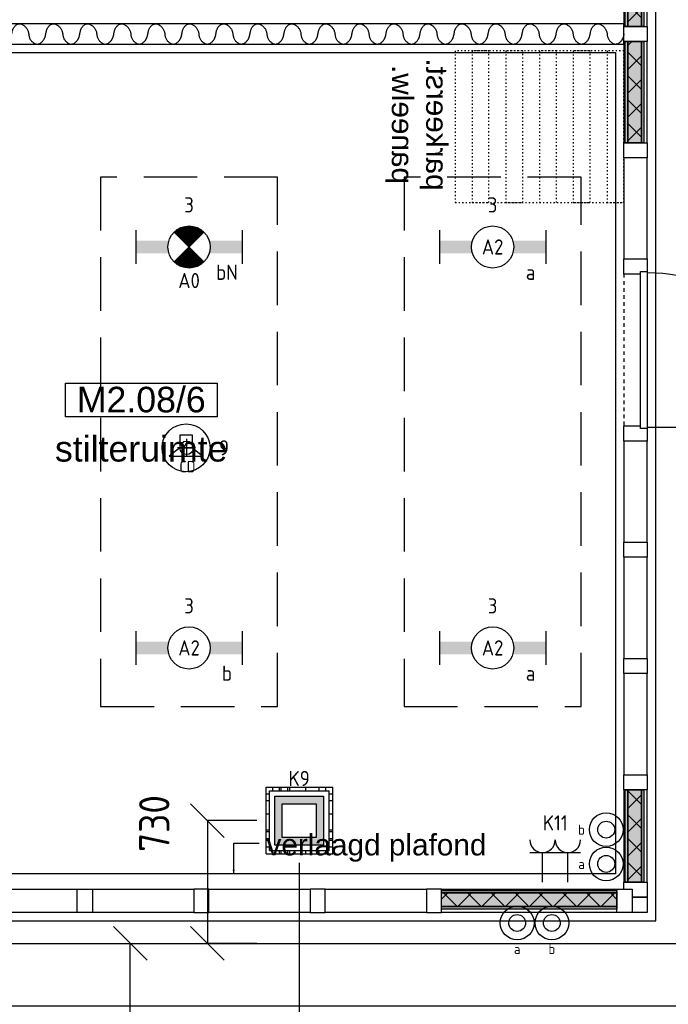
# Model space of a CAD drawing. Header units: millimetres. Extents: x -38032 to 104346, y -31182 to 78566.
# Tile 205 of 213: x 86304 to 90149, y 35539 to 41381. Entities that reach past the tile are written whole.
import ezdxf
from ezdxf.enums import TextEntityAlignment as Align

# ---------------------------------------------------------------- set-up
doc = ezdxf.new("R2010")
doc.units = ezdxf.units.MM
doc.header["$LTSCALE"] = 100
doc.set_wipeout_variables(frame=1)
doc.header["$PDMODE"] = 1
for name, pattern in [('HIDDEN2', [4.7625, 3.175, -1.5875]), ('STYLE_01', [0.41664, 0.20828, -0.20836]), ('STYLE_05', [0.20828, 0.069425, -0.138855]), ('STYLE_11', [5, 3.888855, -0.416718, 0.277786, -0.416641])]:
    doc.linetypes.add(name, pattern=pattern)
for name, color, linetype in [('AB$1A---_ATTRIB035', 8, 'Continuous'), ('AL$1A---_ALGEMEEN', 8, 'Continuous'), ('AL------_MAATV', 200, 'Continuous'), ('AL------_MAATVOERING', 2, 'Continuous'), ('AL------_SPARING', 2, 'Continuous'), ('AM$1A---_ARCERING', 8, 'Continuous'), ('AT$1A---_TEKST100', 8, 'Continuous'), ('BOUWKUNDIG', 8, 'Continuous'), ('EB6421--_ATTRIB', 2, 'Continuous'), ('EL6222--', 3, 'Continuous'), ('EL6311--', 3, 'Continuous'), ('el6311--nv', 7, 'Continuous'), ('EL6421--', 3, 'Continuous'), ('LICHT_TEXT018', 1, 'Continuous'), ('Vloerdoos', 3, 'Continuous'), ('Vloerdoos (OUD)', 3, 'Continuous')]:
    doc.layers.add(name, color=color, linetype=linetype)
doc.layers.add('stramien', color=1, linetype='Continuous', lineweight=9)
doc.layers.get('Vloerdoos').off()
doc.styles.add('Arial', font='ARIAL.TTF')
doc.styles.add('BURO-018', font='iso.shx', dxfattribs={"height": 90})
doc.styles.get("Standard").update_dxf_attribs({"font": 'iso.shx'})
doc.dimstyles.new('STABICAD', dxfattribs={"dimscale": 100, "dimtxt": 1.8, "dimasz": 2, "dimexe": 0, "dimexo": 2.5, "dimgap": 1.5, "dimtad": 0, "dimdec": 0, "dimrnd": 10, "dimzin": 0, "dimdsep": 46, "dimtxsty": 'Standard', "dimblk1": 'OBLIQUE', "dimblk2": 'OBLIQUE', "dimsah": 1, "dimcen": -3, "dimadec": 0, "dimazin": 0, "dimtfac": 1, "dimtdec": 0, "dimtofl": 0, "dimtmove": 2, "dimatfit": 3, "dimfxl": 0, "dimtvp": 1.055556, "dimtolj": 1, "dimtzin": 0, "dimarcsym": 0})
pattern_1 = [(135, (0, 0), (70.7107, 70.7107), []), (45, (299.34, -299.34), (70.7107, -70.7107), [])]

# ---------------------------------------------------------------- blocks, each defined once
blk = doc.blocks.new('111410')
at = {"color": 0, "linetype": 'Continuous'}
for radius in [2, 1]:
    blk.add_circle((0, 3), radius, dxfattribs=at)
at = {"color": 0, "linetype": 'Continuous', "style": 'BURO-018'}
for tag, p in [('E_SLET1', (0, 7)), ('E_GROEP', (0, 0)), ('E_GKAST', (0, 0))]:
    blk.add_attdef(tag, text='', height=1.8, dxfattribs=at).set_placement(p, align=Align.MIDDLE)
at = {"color": 0, "linetype": 'Continuous', "style": 'BURO-018', "flags": 1}
for tag in ['E_MATCODE', 'E_SGROEP']:
    blk.add_attdef(tag, text='', height=1.8, dxfattribs=at).set_placement((0, 0), align=Align.MIDDLE)
blk = doc.blocks.new('VLOERDOOS')
at = {"layer": 'Vloerdoos (OUD)'}
for p, q in [((0, 395), (395, 395)), ((0, 395), (0, 0)), ((0, 355), (20, 355)), ((20, 375), (20, 20)), ((20, 375), (375, 375)), ((40, 375), (40, 395)), ((80, 375), (80, 395)), ((90, 375), (90, 395)), ((130, 375), (130, 395)), ((140, 375), (140, 395)), ((235, 375), (235, 395)), ((315, 375), (315, 395)), ((355, 375), (355, 395)), ((375, 375), (375, 20)), ((375, 355), (395, 355)), ((395, 395), (395, 0)), ((0, 315), (20, 315)), ((0, 305), (20, 305)), ((375, 315), (395, 315)), ((375, 305), (395, 305)), ((0, 265), (20, 265)), ((0, 255), (20, 255)), ((375, 265), (395, 265)), ((375, 255), (395, 255)), ((0, 160), (20, 160)), ((375, 160), (395, 160)), ((0, 80), (20, 80)), ((375, 80), (395, 80)), ((0, 40), (20, 40)), ((0, 0), (395, 0)), ((20, 20), (375, 20)), ((40, 0), (40, 20)), ((80, 0), (80, 20)), ((90, 0), (90, 20)), ((130, 0), (130, 20)), ((140, 0), (140, 20)), ((235, 0), (235, 20)), ((315, 0), (315, 20)), ((355, 0), (355, 20)), ((375, 40), (395, 40))]:
    blk.add_line(p, q, dxfattribs=at)
blk = doc.blocks.new('_Oblique')
at = {"color": 0, "linetype": 'ByBlock', "lineweight": -2}
blk.add_line((-0.5, -0.5), (0.5, 0.5), dxfattribs=at)
blk = doc.blocks.new('*D198')
at = {"layer": 'AL------_MAATVOERING', "color": 0, "lineweight": -2}
for p, q in [((84610, 35900), (93085.5, 35900)), ((93085.5, 35529.1), (93085.5, 35900)), ((84610, 35529.1), (93085.5, 35529.1))]:
    blk.add_line(p, q, dxfattribs=at)
at = {"layer": 'Defpoints', "color": 0}
for p in [(84360, 35900), (93085.5, 35900), (84360, 35529.1)]:
    blk.add_point(p, dxfattribs=at)
at = {"layer": 'AL------_MAATVOERING', "color": 0, "lineweight": -2, "xscale": 200, "yscale": 200, "zscale": 200}
for p, rotation in [((93085.5, 35900), 90), ((93085.5, 35529.1), 270)]:
    blk.add_blockref('_Oblique', p, dxfattribs=dict(at, rotation=rotation))
at = {"layer": 'AL------_MAATVOERING', "color": 0, "insert": (93386.1, 35632), "char_height": 180, "attachment_point": 5, "rotation": 90}
blk.add_mtext('\\A1;370', dxfattribs=at)
blk = doc.blocks.new('*D199')
at = {"layer": 'AL------_MAATVOERING', "color": 0, "lineweight": -2}
for p, q in [((87960, 36379.1), (87960, 35026)), ((91857.6, 36379.1), (91857.6, 35026)), ((87960, 35026), (91857.6, 35026))]:
    blk.add_line(p, q, dxfattribs=at)
at = {"layer": 'Defpoints', "color": 0}
for p in [(87960, 36629.1), (91857.6, 36629.1), (91857.6, 35026)]:
    blk.add_point(p, dxfattribs=at)
at = {"layer": 'AL------_MAATVOERING', "color": 0, "lineweight": -2, "xscale": 200, "yscale": 200, "zscale": 200, "rotation": 180}
blk.add_blockref('_Oblique', (87960, 35026), dxfattribs=at)
at = {"layer": 'AL------_MAATVOERING', "color": 0, "lineweight": -2, "xscale": 200, "yscale": 200, "zscale": 200}
blk.add_blockref('_Oblique', (91857.6, 35026), dxfattribs=at)
at = {"layer": 'AL------_MAATVOERING', "color": 0, "insert": (89908.8, 35216), "char_height": 180, "attachment_point": 5}
blk.add_mtext('\\A1;3900', dxfattribs=at)
blk = doc.blocks.new('*D201')
at = {"layer": 'AL------_MAATVOERING', "color": 0, "lineweight": -2}
for p, q in [((87710, 36629.1), (87416.7, 36629.1)), ((87416.7, 36629.1), (87416.7, 35900)), ((87710, 35900), (87416.7, 35900))]:
    blk.add_line(p, q, dxfattribs=at)
at = {"layer": 'Defpoints', "color": 0}
for p in [(87960, 36629.1), (87416.7, 35900), (87960, 35900)]:
    blk.add_point(p, dxfattribs=at)
at = {"layer": 'AL------_MAATVOERING', "color": 0, "lineweight": -2, "xscale": 200, "yscale": 200, "zscale": 200}
for p, rotation in [((87416.7, 36629.1), 90), ((87416.7, 35900), 270)]:
    blk.add_blockref('_Oblique', p, dxfattribs=dict(at, rotation=rotation))
at = {"layer": 'AL------_MAATVOERING', "color": 0, "insert": (87101.7, 36611.7), "char_height": 180, "attachment_point": 5, "rotation": 90}
blk.add_mtext('\\A1;730', dxfattribs=at)
blk = doc.blocks.new('*D204')
at = {"layer": 'AL------_MAATVOERING', "color": 0, "lineweight": -2}
for p, q in [((86130, 35900), (86958.8, 35900)), ((86958.8, 32299.1), (86958.8, 35900)), ((86130, 32299.1), (86958.8, 32299.1))]:
    blk.add_line(p, q, dxfattribs=at)
at = {"layer": 'Defpoints', "color": 0}
for p in [(85880, 35900), (86958.8, 35900), (85880, 32299.1)]:
    blk.add_point(p, dxfattribs=at)
at = {"layer": 'AL------_MAATVOERING', "color": 0, "lineweight": -2, "xscale": 200, "yscale": 200, "zscale": 200}
for p, rotation in [((86958.8, 35900), 90), ((86958.8, 32299.1), 270)]:
    blk.add_blockref('_Oblique', p, dxfattribs=dict(at, rotation=rotation))
at = {"layer": 'AL------_MAATVOERING', "color": 0, "insert": (86713.6, 34400.5), "char_height": 180, "attachment_point": 5, "rotation": 90}
blk.add_mtext('\\A1;3600', dxfattribs=at)
blk = doc.blocks.new('1115B6630')
at = {"color": 0}
for p, q in [((-6.3, 2), (-6.3, -2)), ((6.3, 2), (6.3, -2))]:
    blk.add_line(p, q, dxfattribs=at)
at = {"color": 0, "linetype": 'Continuous'}
blk.add_circle((0, 0), 2.5, dxfattribs=at)
at = {"color": 0}
for points in [[(-2.5, 0.75), (-6.3, 0.75), (-2.5, -0.75), (-6.3, -0.75)], [(2.5, 0.75), (6.3, 0.75), (2.5, -0.75), (6.3, -0.75)]]:
    blk.add_solid(points, dxfattribs=at)
at = {"color": 0, "linetype": 'Continuous', "style": 'BURO-018'}
for tag, p in [('E_GKAST', (0, 8)), ('E_GROEP', (0, 5)), ('E_SGROEP', (4.5, 5)), ('E_ARMCODE', (0, 0)), ('E_SLET', (4.5, -3))]:
    blk.add_attdef(tag, text='', height=1.8, dxfattribs=at).set_placement(p, align=Align.MIDDLE)
blk = doc.blocks.new('E00126')
at = {"color": 0, "linetype": 'Continuous'}
for p, q in [((-3, 4.5), (3, 4.5)), ((-1.5, 1), (-1.5, 4.5)), ((1.5, 1), (1.5, 4.5))]:
    blk.add_line(p, q, dxfattribs=at)
for centre in [(-1.5, 6), (1.5, 6)]:
    blk.add_arc(centre, 1.5, 180, 0, dxfattribs=at)
at = {"color": 0, "linetype": 'Continuous', "style": 'BURO-018'}
for tag, p in [('E_GKAST', (0, 11.5)), ('E_GROEP', (0, 8.5)), ('E_SGROEP', (4.5, 8.5))]:
    blk.add_attdef(tag, text='', height=1.8, dxfattribs=at).set_placement(p, align=Align.MIDDLE)
at = {"color": 0, "linetype": 'Continuous', "style": 'BURO-018', "flags": 1}
for tag, p in [('E_VERMCODE', (13, 8.5)), ('E_MATCODE', (0, 0))]:
    blk.add_attdef(tag, text='', height=1.8, dxfattribs=at).set_placement(p, align=Align.MIDDLE)
blk = doc.blocks.new('E00414')
at = {"color": 0, "linetype": 'Continuous'}
for p, q in [((-2.9, -2.9), (-2.9, 2.9)), ((-2.9, 2.9), (2.9, 2.9)), ((2.9, 2.9), (2.9, -2.9)), ((-2, 2), (2, 2)), ((-2, -2), (-2, 2)), ((2, 2), (2, -2)), ((2, -2), (-2, -2)), ((2.9, -2.9), (-2.9, -2.9))]:
    blk.add_line(p, q, dxfattribs=at)
at = {"color": 0}
for points in [[(-2.9, 2.9), (2.9, 2.9), (-2, 2), (2, 2)], [(-2, -2), (-2.9, -2.9), (-2, 2), (-2.9, 2.9)], [(2, 2), (2.9, 2.9), (2, -2), (2.9, -2.9)], [(2, -2), (2.9, -2.9), (-2, -2), (-2.9, -2.9)]]:
    blk.add_solid(points, dxfattribs=at)
at = {"color": 0, "linetype": 'Continuous', "style": 'BURO-018'}
for tag, p in [('E_GKAST', (0, 8)), ('E_GROEP', (0, 5)), ('E_SGROEP', (4.5, 5))]:
    blk.add_attdef(tag, text='', height=1.8, dxfattribs=at).set_placement(p, align=Align.MIDDLE)
at = {"color": 0, "linetype": 'Continuous', "style": 'BURO-018', "flags": 1}
for tag, p in [('E_VERMCODE', (13, 5)), ('E_MATCODE', (0, 0))]:
    blk.add_attdef(tag, text='', height=1.8, dxfattribs=at).set_placement(p, align=Align.MIDDLE)
blk = doc.blocks.new('E00497')
at = {"color": 0}
for p, q in [((0, 0.75), (1, 2)), ((1, -2), (1, 2)), ((0, 0.75), (-1.5, 0.75)), ((0, -0.75), (0, 0.75)), ((-1.5, -0.75), (0, -0.75)), ((0, -0.75), (1, -2))]:
    blk.add_line(p, q, dxfattribs=at)
blk.add_line((-1.5, 0.75), (-1.5, -0.75))
blk.add_circle((0, 0), 2.84, dxfattribs=at)
at = {"color": 0, "linetype": 'Continuous', "style": 'BURO-018'}
blk.add_attdef('E_TEXT1', text='', height=1.8, dxfattribs=at).set_placement((0, 4.5), align=Align.MIDDLE)
at = {"color": 0, "linetype": 'Continuous', "style": 'BURO-018', "flags": 1}
blk.add_attdef('E_MATCODE', text='', height=1.8, dxfattribs=at).set_placement((0, 0), align=Align.MIDDLE)
blk = doc.blocks.new('E00018')
at = {"color": 0, "linetype": 'Continuous'}
for p, q in [((-1.77, -1.77), (1.77, 1.77)), ((1.77, -1.77), (-1.77, 1.77))]:
    blk.add_line(p, q, dxfattribs=at)
at = {"color": 0, "linetype": 'Continuous', "const_width": 2.5}
for points in [[(-0.88, 0.88, -0.198912), (0, 1.25, -0.198912), (0.88, 0.88, -1)], [(-0.88, -0.88, 0.198912), (0, -1.25, 0.198912), (0.88, -0.88, 1)]]:
    blk.add_lwpolyline(points, format="xyb", dxfattribs=at)
blk = doc.blocks.new('1115B6630-NO1')
at = {"color": 0}
for p, q in [((-6.3, 2), (-6.3, -2)), ((6.3, 2), (6.3, -2))]:
    blk.add_line(p, q, dxfattribs=at)
at = {"color": 0, "linetype": 'Continuous'}
blk.add_circle((0, 0), 2.5, dxfattribs=at)
at = {"color": 0}
for points in [[(-2.5, 0.75), (-6.3, 0.75), (-2.5, -0.75), (-6.3, -0.75)], [(2.5, 0.75), (6.3, 0.75), (2.5, -0.75), (6.3, -0.75)]]:
    blk.add_solid(points, dxfattribs=at)
at = {"color": 0, "zscale": 50}
blk.add_blockref('E00018', (0, 0), dxfattribs=at)
at = {"color": 0, "linetype": 'Continuous', "style": 'BURO-018'}
for tag, p in [('E_GKAST', (0, 8)), ('E_GROEP', (0, 5)), ('E_SGROEP', (4.5, 5)), ('E_ARMCODE', (0, 0)), ('E_SLET', (4.5, -3))]:
    blk.add_attdef(tag, text='', height=1.8, dxfattribs=at).set_placement(p, align=Align.MIDDLE)
blk = doc.blocks.new('Centraaldoos')
at = {"color": 1, "linetype": 'Continuous'}
for p, q in [((-2, 0), (2, 0)), ((0, -2), (0, 2))]:
    blk.add_line(p, q, dxfattribs=at)
at = {"color": 0, "linetype": 'Continuous'}
blk.add_circle((0, 0), 1.5, dxfattribs=at)
at = {"color": 0, "linetype": 'Continuous', "style": 'BURO-018'}
blk.add_attdef('AL_POSNR', text='', height=1.8, dxfattribs=at).set_placement((0, 3), align=Align.CENTER)
at = {"color": 0, "linetype": 'Continuous', "style": 'BURO-018', "flags": 1}
blk.add_attdef('AL_OMS', (0, 0), '', height=1.8, dxfattribs=at)
at = {"layer": 'AL------_MAATV', "style": 'BURO-018'}
blk.add_text('CD', height=2.531, rotation=180, dxfattribs=at).set_placement((1.61, 5.48))
blk = doc.blocks.new('tekst 12 pts')
at = {"layer": 'AL$1A---_ALGEMEEN', "color": 0, "style": 'Arial'}
blk.add_attdef('naam_ruimte', text='', height=151.5, dxfattribs=at).set_placement((0, -41.1), align=Align.TOP_CENTER)
at = {"layer": 'AL$1A---_ALGEMEEN', "color": 0, "flags": 1}
for tag, p in [('oppervlakte', (-264.6, -1003)), ('stramiennummer', (-264.6, -1275.7))]:
    blk.add_attdef(tag, p, '', height=151.5, dxfattribs=at)
blk = doc.blocks.new('ruimtenummer')
at = {"layer": 'AL$1A---_ALGEMEEN', "color": 0, "flags": 1}
for tag, p in [('peil', (-450, -397.1)), ('onderdeel', (-450, -669.8))]:
    blk.add_attdef(tag, p, '', height=151.5, dxfattribs=at)
at = {"color": 0}
blk.add_wipeout([(-450, 100), (450, 100), (450, -100), (-450, -100)], dxfattribs=at).dxf.layer = 'AL$1A---_ALGEMEEN'
at = {"layer": 'AL$1A---_ALGEMEEN', "color": 0}
blk.add_lwpolyline([(-450, 100), (450, 100), (450, -100), (-450, -100)], close=True, dxfattribs=at)
at = {"layer": 'AL$1A---_ALGEMEEN', "color": 0, "style": 'Arial'}
blk.add_attdef('ruimtenummer', text='', height=151.5, dxfattribs=at).set_placement((0, 78), align=Align.TOP_CENTER)
blk = doc.blocks.new('Group-88')
at = {"layer": 'AM$1A---_ARCERING', "linetype": 'Continuous', "lineweight": 0}
for points in [[(-132, 596), (-117, 596), (-117, 49), (-132, 49)], [(-117, 596), (-36, 596), (-36, 49), (-117, 49)], [(-36, 596), (-21, 596), (-21, 49), (-36, 49)]]:
    blk.add_hatch(color=256, dxfattribs=at).paths.add_polyline_path(points)
at = {"layer": 'AM$1A---_ARCERING', "linetype": 'Continuous', "lineweight": 5}
h = blk.add_hatch(dxfattribs=at)
h.set_pattern_fill('ISOLATIE', color=256, style=0, pattern_type=2)
h.set_pattern_definition(pattern_1)
h.paths.add_polyline_path([(-117, 596), (-36, 596), (-36, 49), (-117, 49)])
at = {"layer": 'AL$1A---_ALGEMEEN', "color": 0}
for points in [[(-132, 596), (-117, 596), (-117, 49), (-132, 49)], [(-117, 596), (-36, 596), (-36, 49), (-117, 49)], [(-36, 596), (-21, 596), (-21, 49), (-36, 49)]]:
    blk.add_lwpolyline(points, close=True, dxfattribs=at)
blk = doc.blocks.new('Group-89')
at = {"layer": 'AM$1A---_ARCERING', "linetype": 'Continuous', "lineweight": 0}
for points in [[(-132, 5036), (-117, 5036), (-117, 4436), (-132, 4436)], [(-117, 5036), (-36, 5036), (-36, 4436), (-117, 4436)], [(-36, 5036), (-21, 5036), (-21, 4436), (-36, 4436)]]:
    blk.add_hatch(color=256, dxfattribs=at).paths.add_polyline_path(points)
at = {"layer": 'AM$1A---_ARCERING', "linetype": 'Continuous', "lineweight": 5}
h = blk.add_hatch(dxfattribs=at)
h.set_pattern_fill('ISOLATIE', color=256, style=0, pattern_type=2)
h.set_pattern_definition(pattern_1)
h.paths.add_polyline_path([(-117, 5036), (-36, 5036), (-36, 4436), (-117, 4436)])
at = {"layer": 'AL$1A---_ALGEMEEN', "color": 0}
for points in [[(-132, 5036), (-117, 5036), (-117, 4436), (-132, 4436)], [(-117, 5036), (-36, 5036), (-36, 4436), (-117, 4436)], [(-36, 5036), (-21, 5036), (-21, 4436), (-36, 4436)]]:
    blk.add_lwpolyline(points, close=True, dxfattribs=at)
blk = doc.blocks.new('Group-90')
at = {"layer": 'AM$1A---_ARCERING', "linetype": 'Continuous', "lineweight": 0}
for points in [[(-132, 5726), (-117, 5726), (-117, 5126), (-132, 5126)], [(-117, 5726), (-36, 5726), (-36, 5126), (-117, 5126)], [(-36, 5726), (-21, 5726), (-21, 5126), (-36, 5126)]]:
    blk.add_hatch(color=256, dxfattribs=at).paths.add_polyline_path(points)
at = {"layer": 'AM$1A---_ARCERING', "linetype": 'Continuous', "lineweight": 5}
h = blk.add_hatch(dxfattribs=at)
h.set_pattern_fill('ISOLATIE', color=256, style=0, pattern_type=2)
h.set_pattern_definition(pattern_1)
h.paths.add_polyline_path([(-117, 5726), (-36, 5726), (-36, 5126), (-117, 5126)])
at = {"layer": 'AL$1A---_ALGEMEEN', "color": 0}
for points in [[(-132, 5726), (-117, 5726), (-117, 5126), (-132, 5126)], [(-117, 5726), (-36, 5726), (-36, 5126), (-117, 5126)], [(-36, 5726), (-21, 5726), (-21, 5126), (-36, 5126)]]:
    blk.add_lwpolyline(points, close=True, dxfattribs=at)
blk = doc.blocks.new('32x_hout-mk 845-p')
at = {"layer": 'AL$1A---_ALGEMEEN', "color": 0}
for points in [[(-1, 3746), (-1, 6416), (-140, 6416), (-140, 3746)], [(-1, -34), (-1, 2666), (-140, 2666), (-140, -34)]]:
    blk.add_lwpolyline(points, close=True, dxfattribs=at)
blk.add_blockref('Group-88', (0, 0), dxfattribs=at)
at = {"color": 0}
for points in [[(-140, 5126), (-1, 5126), (-1, 5036), (-140, 5036)], [(-140, 4436), (-1, 4436), (-1, 4346), (-140, 4346)], [(-140, 3746), (-1, 3746), (-1, 3656), (-140, 3656)], [(-140, 2756), (-1, 2756), (-1, 2666), (-140, 2666)], [(-140, 2066), (-1, 2066), (-1, 1976), (-140, 1976)], [(-140, 1376), (-1, 1376), (-1, 1286), (-140, 1286)], [(-140, 686), (-1, 686), (-1, 596), (-140, 596)], [(-140, 49), (-1, 49), (-1, -41), (-140, -41)]]:
    blk.add_wipeout(points, dxfattribs=at).dxf.layer = 'AL$1A---_ALGEMEEN'
at = {"layer": 'AL$1A---_ALGEMEEN', "color": 0, "linetype": 'STYLE_01'}
blk.add_line((-140, 3656), (-140, 2756), dxfattribs=at)
at = {"layer": 'AL$1A---_ALGEMEEN', "color": 0}
for points in [[(-140, 5126), (-1, 5126), (-1, 5036), (-140, 5036)], [(-140, 4436), (-1, 4436), (-1, 4346), (-140, 4346)], [(-140, 3746), (-1, 3746), (-1, 3656), (-140, 3656)], [(-140, 2756), (-1, 2756), (-1, 2666), (-140, 2666)], [(-140, 2066), (-1, 2066), (-1, 1976), (-140, 1976)], [(-140, 1376), (-1, 1376), (-1, 1286), (-140, 1286)], [(-140, 686), (-1, 686), (-1, 596), (-140, 596)], [(-140, 49), (-1, 49), (-1, -41), (-140, -41)]]:
    blk.add_lwpolyline(points, close=True, dxfattribs=at)
for name in ['Group-90', 'Group-89']:
    blk.add_blockref(name, (0, 0), dxfattribs=at)
at = {"color": 0}
blk.add_wipeout([(-41, 3671), (-1, 3671), (-1, 2741), (-41, 2741)], dxfattribs=at).dxf.layer = 'AL$1A---_ALGEMEEN'
at = {"layer": 'AL$1A---_ALGEMEEN', "color": 0}
blk.add_line((-1, 2749), (914, 2749), dxfattribs=at)
blk.add_lwpolyline([(-41, 3671), (-1, 3671), (-1, 2741), (-41, 2741)], close=True, dxfattribs=at)
blk.add_arc((-1, 2749), 915, 0.85766, 90, dxfattribs=at)
blk = doc.blocks.new('txt 1_100 verlaagd plafond')
at = {"layer": 'AL$1A---_ALGEMEEN', "color": 0}
for p, q in [((-1830, 0), (-1830, 182.6)), ((-1830, 182.6), (-1680, 182.6))]:
    blk.add_line(p, q, dxfattribs=at)
blk.add_solid([(-1830, 0), (-1836.7, 25), (-1823.3, 25)], dxfattribs=at)
at = {"layer": 'AT$1A---_TEKST100', "insert": (-983.5, 235.8), "char_height": 126.27, "attachment_point": 2, "line_spacing_factor": 0.967741, "style": 'Arial'}
blk.add_mtext('{\\C256;\\lverlaagd plafond}', dxfattribs=at)
blk = doc.blocks.new('22x_parkeerstand-p')
at = {"layer": 'AL$1A---_ALGEMEEN', "color": 0, "linetype": 'STYLE_05'}
for points in [[(0, 1000), (900, 1000), (900, 0), (0, 0)], [(0, 1000), (900, 1000), (900, 900), (0, 900)], [(0, 800), (900, 800), (900, 700), (0, 700)], [(0, 600), (900, 600), (900, 500), (0, 500)], [(0, 400), (900, 400), (900, 300), (0, 300)], [(0, 200), (900, 200), (900, 100), (0, 100)]]:
    blk.add_lwpolyline(points, close=True, dxfattribs=at)
at = {"layer": 'AT$1A---_TEKST100', "insert": (463.4, -45.8), "char_height": 126.27, "attachment_point": 2, "line_spacing_factor": 0.967741, "style": 'Arial'}
blk.add_mtext('{\\C256;\\lparkeerst.\\Ppaneelw.}', dxfattribs=at)
blk = doc.blocks.new('Group-97')
at = {"layer": 'AM$1A---_ARCERING', "linetype": 'Continuous', "lineweight": 0}
for points in [[(90, 131), (1129.5, 131), (1129.5, 116), (90, 116)], [(90, 116), (1129.5, 116), (1129.5, 35), (90, 35)], [(90, 35), (1129.5, 35), (1129.5, 20), (90, 20)]]:
    blk.add_hatch(color=256, dxfattribs=at).paths.add_polyline_path(points)
at = {"layer": 'AM$1A---_ARCERING', "linetype": 'Continuous', "lineweight": 5}
h = blk.add_hatch(dxfattribs=at)
h.set_pattern_fill('ISOLATIE', color=256, style=0, pattern_type=2)
h.set_pattern_definition(pattern_1)
h.paths.add_polyline_path([(90, 116), (1129.5, 116), (1129.5, 35), (90, 35)])
at = {"layer": 'AL$1A---_ALGEMEEN', "color": 0}
for points in [[(90, 131), (1129.5, 131), (1129.5, 116), (90, 116)], [(90, 116), (1129.5, 116), (1129.5, 35), (90, 35)], [(90, 35), (1129.5, 35), (1129.5, 20), (90, 20)]]:
    blk.add_lwpolyline(points, close=True, dxfattribs=at)
blk = doc.blocks.new('Group-98')
at = {"layer": 'AM$1A---_ARCERING', "linetype": 'Continuous', "lineweight": 0}
for points in [[(4670.5, 131), (5710, 131), (5710, 116), (4670.5, 116)], [(4670.5, 116), (5710, 116), (5710, 35), (4670.5, 35)], [(4670.5, 35), (5710, 35), (5710, 20), (4670.5, 20)]]:
    blk.add_hatch(color=256, dxfattribs=at).paths.add_polyline_path(points)
at = {"layer": 'AM$1A---_ARCERING', "linetype": 'Continuous', "lineweight": 5}
h = blk.add_hatch(dxfattribs=at)
h.set_pattern_fill('ISOLATIE', color=256, style=0, pattern_type=2)
h.set_pattern_definition(pattern_1)
h.paths.add_polyline_path([(4670.5, 116), (5710, 116), (5710, 35), (4670.5, 35)])
at = {"layer": 'AL$1A---_ALGEMEEN', "color": 0}
for points in [[(4670.5, 131), (5710, 131), (5710, 116), (4670.5, 116)], [(4670.5, 116), (5710, 116), (5710, 35), (4670.5, 35)], [(4670.5, 35), (5710, 35), (5710, 20), (4670.5, 20)]]:
    blk.add_lwpolyline(points, close=True, dxfattribs=at)
blk = doc.blocks.new('32x_hout-mk 844-p')
at = {"layer": 'AL$1A---_ALGEMEEN', "color": 0}
blk.add_lwpolyline([(0, 139), (5800, 139), (5800, 0), (0, 0)], close=True, dxfattribs=at)
at = {"color": 0}
for points in [[(0, 139), (90, 139), (90, 0), (0, 0)], [(1129.5, 139), (1219.5, 139), (1219.5, 0), (1129.5, 0)], [(1819.5, 139), (1909.5, 139), (1909.5, 0), (1819.5, 0)], [(2509.5, 139), (2599.5, 139), (2599.5, 0), (2509.5, 0)], [(3290.5, 139), (3200.5, 139), (3200.5, 0), (3290.5, 0)], [(3980.5, 139), (3890.5, 139), (3890.5, 0), (3980.5, 0)], [(4670.5, 139), (4580.5, 139), (4580.5, 0), (4670.5, 0)], [(5710, 139), (5800, 139), (5800, 0), (5710, 0)]]:
    blk.add_wipeout(points, dxfattribs=at).dxf.layer = 'AL$1A---_ALGEMEEN'
at = {"layer": 'AL$1A---_ALGEMEEN', "color": 0}
for points in [[(0, 139), (90, 139), (90, 0), (0, 0)], [(1129.5, 139), (1219.5, 139), (1219.5, 0), (1129.5, 0)], [(1819.5, 139), (1909.5, 139), (1909.5, 0), (1819.5, 0)], [(2509.5, 139), (2599.5, 139), (2599.5, 0), (2509.5, 0)], [(3290.5, 139), (3200.5, 139), (3200.5, 0), (3290.5, 0)], [(3980.5, 139), (3890.5, 139), (3890.5, 0), (3980.5, 0)], [(4670.5, 139), (4580.5, 139), (4580.5, 0), (4670.5, 0)], [(5710, 139), (5800, 139), (5800, 0), (5710, 0)]]:
    blk.add_lwpolyline(points, close=True, dxfattribs=at)
for name in ['Group-97', 'Group-98']:
    blk.add_blockref(name, (0, 0), dxfattribs=at)
blk = doc.blocks.new('Group-117')
at = {"layer": 'AL$1A---_ALGEMEEN', "color": 0, "linetype": 'Continuous', "lineweight": 30}
blk.add_lwpolyline([(27736.4, 12662), (33525, 12662), (33525, 12782), (27736.4, 12782)], close=True, dxfattribs=at)
at = {"layer": 'AL$1A---_ALGEMEEN', "color": 0}
for points, knots in [([(27734, 12780.2), (27741.9, 12777.4), (27750, 12770.7), (27774.1, 12750.7), (27779.1, 12689), (27827.5, 12652.9), (27873.4, 12689.5), (27877.7, 12722)], [0, 0, 0, 1, 1, 2, 3, 4, 5, 5, 5]), ([(27877.7, 12722), (27878.3, 12722.7), (27878.8, 12726), (27883.4, 12761.1), (27927.6, 12790.7), (27975.9, 12750.7), (27980.9, 12689), (28029.3, 12652.9), (28075.2, 12689.5), (28079.4, 12722)], [0, 0, 0, 1, 1, 2, 3, 4, 5, 6, 7, 7, 7]), ([(28079.4, 12722), (28080.1, 12722.7), (28080.5, 12726), (28085.1, 12761.1), (28129.3, 12790.7), (28177.6, 12750.7), (28182.6, 12689), (28231.1, 12652.9), (28277, 12689.5), (28281.2, 12722)], [0, 0, 0, 1, 1, 2, 3, 4, 5, 6, 7, 7, 7]), ([(28281.2, 12722), (28281.8, 12722.7), (28282.3, 12726), (28286.9, 12761.1), (28331.1, 12790.7), (28379.4, 12750.7), (28384.4, 12689), (28432.8, 12652.9), (28478.7, 12689.5), (28482.9, 12722)], [0, 0, 0, 1, 1, 2, 3, 4, 5, 6, 7, 7, 7]), ([(28482.9, 12722), (28483.6, 12722.7), (28484, 12726), (28488.7, 12761.1), (28532.9, 12790.7), (28581.2, 12750.7), (28586.1, 12689), (28634.6, 12652.9), (28680.5, 12689.5), (28684.7, 12722)], [0, 0, 0, 1, 1, 2, 3, 4, 5, 6, 7, 7, 7]), ([(28684.7, 12722), (28685.3, 12722.7), (28685.8, 12726), (28690.4, 12761.1), (28734.6, 12790.7), (28782.9, 12750.7), (28787.9, 12689), (28836.3, 12652.9), (28882.2, 12689.5), (28886.4, 12722)], [0, 0, 0, 1, 1, 2, 3, 4, 5, 6, 7, 7, 7]), ([(28886.4, 12722), (28887.1, 12722.7), (28887.5, 12726), (28892.2, 12761.1), (28936.4, 12790.7), (28984.7, 12750.7), (28989.6, 12689), (29038.1, 12652.9), (29084, 12689.5), (29088.2, 12722)], [0, 0, 0, 1, 1, 2, 3, 4, 5, 6, 7, 7, 7]), ([(29088.2, 12722), (29088.9, 12722.7), (29089.3, 12726), (29093.9, 12761.1), (29138.1, 12790.7), (29186.4, 12750.7), (29191.4, 12689), (29239.8, 12652.9), (29285.7, 12689.5), (29290, 12722)], [0, 0, 0, 1, 1, 2, 3, 4, 5, 6, 7, 7, 7]), ([(29290, 12722), (29290.6, 12722.7), (29291, 12726), (29295.7, 12761.1), (29339.9, 12790.7), (29388.2, 12750.7), (29393.2, 12689), (29441.6, 12652.9), (29487.5, 12689.5), (29491.7, 12722)], [0, 0, 0, 1, 1, 2, 3, 4, 5, 6, 7, 7, 7]), ([(29491.7, 12722), (29492.4, 12722.7), (29492.8, 12726), (29497.4, 12761.1), (29541.6, 12790.7), (29589.9, 12750.7), (29594.9, 12689), (29643.4, 12652.9), (29689.3, 12689.5), (29693.5, 12722)], [0, 0, 0, 1, 1, 2, 3, 4, 5, 6, 7, 7, 7]), ([(29693.5, 12722), (29694.1, 12722.7), (29694.6, 12726), (29699.2, 12761.1), (29743.4, 12790.7), (29791.7, 12750.7), (29796.7, 12689), (29845.1, 12652.9), (29891, 12689.5), (29895.2, 12722)], [0, 0, 0, 1, 1, 2, 3, 4, 5, 6, 7, 7, 7]), ([(29895.2, 12722), (29895.9, 12722.7), (29896.3, 12726), (29900.9, 12761.1), (29945.2, 12790.7), (29993.5, 12750.7), (29998.4, 12689), (30046.9, 12652.9), (30092.8, 12689.5), (30097, 12722)], [0, 0, 0, 1, 1, 2, 3, 4, 5, 6, 7, 7, 7]), ([(30097, 12722), (30097.6, 12722.7), (30098.1, 12726), (30102.7, 12761.1), (30146.9, 12790.7), (30195.2, 12750.7), (30200.2, 12689), (30248.6, 12652.9), (30294.5, 12689.5), (30298.7, 12722)], [0, 0, 0, 1, 1, 2, 3, 4, 5, 6, 7, 7, 7]), ([(30298.7, 12722), (30299.4, 12722.7), (30299.8, 12726), (30304.5, 12761.1), (30348.7, 12790.7), (30397, 12750.7), (30401.9, 12689), (30450.4, 12652.9), (30496.3, 12689.5), (30500.5, 12722)], [0, 0, 0, 1, 1, 2, 3, 4, 5, 6, 7, 7, 7]), ([(30500.5, 12722), (30501.2, 12722.7), (30501.6, 12726), (30506.2, 12761.1), (30550.4, 12790.7), (30598.7, 12750.7), (30603.7, 12689), (30652.1, 12652.9), (30698, 12689.5), (30702.3, 12722)], [0, 0, 0, 1, 1, 2, 3, 4, 5, 6, 7, 7, 7]), ([(30702.3, 12722), (30702.9, 12722.7), (30703.3, 12726), (30708, 12761.1), (30752.2, 12790.7), (30800.5, 12750.7), (30805.4, 12689), (30853.9, 12652.9), (30899.8, 12689.5), (30904, 12722)], [0, 0, 0, 1, 1, 2, 3, 4, 5, 6, 7, 7, 7]), ([(30904, 12722), (30904.7, 12722.7), (30905.1, 12726), (30909.7, 12761.1), (30953.9, 12790.7), (31002.2, 12750.7), (31007.2, 12689), (31055.6, 12652.9), (31101.5, 12689.5), (31105.8, 12722)], [0, 0, 0, 1, 1, 2, 3, 4, 5, 6, 7, 7, 7]), ([(31105.8, 12722), (31106.4, 12722.7), (31106.9, 12726), (31111.5, 12761.1), (31155.7, 12790.7), (31204, 12750.7), (31209, 12689), (31257.4, 12652.9), (31303.3, 12689.5), (31307.5, 12722)], [0, 0, 0, 1, 1, 2, 3, 4, 5, 6, 7, 7, 7]), ([(31307.5, 12722), (31308.2, 12722.7), (31308.6, 12726), (31313.2, 12761.1), (31357.4, 12790.7), (31405.7, 12750.7), (31410.7, 12689), (31459.2, 12652.9), (31505.1, 12689.5), (31509.3, 12722)], [0, 0, 0, 1, 1, 2, 3, 4, 5, 6, 7, 7, 7]), ([(31509.3, 12722), (31509.9, 12722.7), (31510.4, 12726), (31515, 12761.1), (31559.2, 12790.7), (31607.5, 12750.7), (31612.5, 12689), (31660.9, 12652.9), (31706.8, 12689.5), (31711, 12722)], [0, 0, 0, 1, 1, 2, 3, 4, 5, 6, 7, 7, 7]), ([(31711, 12722), (31711.7, 12722.7), (31712.1, 12726), (31716.8, 12761.1), (31761, 12790.7), (31809.3, 12750.7), (31814.2, 12689), (31862.7, 12652.9), (31908.6, 12689.5), (31912.8, 12722)], [0, 0, 0, 1, 1, 2, 3, 4, 5, 6, 7, 7, 7]), ([(31912.8, 12722), (31913.4, 12722.7), (31913.9, 12726), (31918.5, 12761.1), (31962.7, 12790.7), (32011, 12750.7), (32016, 12689), (32064.4, 12652.9), (32110.3, 12689.5), (32114.5, 12722)], [0, 0, 0, 1, 1, 2, 3, 4, 5, 6, 7, 7, 7]), ([(32114.5, 12722), (32115.2, 12722.7), (32115.6, 12726), (32120.3, 12761.1), (32164.5, 12790.7), (32212.8, 12750.7), (32217.7, 12689), (32266.2, 12652.9), (32312.1, 12689.5), (32316.3, 12722)], [0, 0, 0, 1, 1, 2, 3, 4, 5, 6, 7, 7, 7]), ([(32316.3, 12722), (32317, 12722.7), (32317.4, 12726), (32322, 12761.1), (32366.2, 12790.7), (32414.5, 12750.7), (32419.5, 12689), (32467.9, 12652.9), (32513.8, 12689.5), (32518.1, 12722)], [0, 0, 0, 1, 1, 2, 3, 4, 5, 6, 7, 7, 7]), ([(32518.1, 12722), (32518.7, 12722.7), (32519.1, 12726), (32523.8, 12761.1), (32568, 12790.7), (32616.3, 12750.7), (32621.3, 12689), (32669.7, 12652.9), (32715.6, 12689.5), (32719.8, 12722)], [0, 0, 0, 1, 1, 2, 3, 4, 5, 6, 7, 7, 7]), ([(32719.8, 12722), (32720.5, 12722.7), (32720.9, 12726), (32725.5, 12761.1), (32769.7, 12790.7), (32818, 12750.7), (32823, 12689), (32871.4, 12652.9), (32917.3, 12689.5), (32921.6, 12722)], [0, 0, 0, 1, 1, 2, 3, 4, 5, 6, 7, 7, 7]), ([(32921.6, 12722), (32922.2, 12722.7), (32922.7, 12726), (32927.3, 12761.1), (32971.5, 12790.7), (33019.8, 12750.7), (33024.8, 12689), (33073.2, 12652.9), (33119.1, 12689.5), (33123.3, 12722)], [0, 0, 0, 1, 1, 2, 3, 4, 5, 6, 7, 7, 7]), ([(33123.3, 12722), (33124, 12722.7), (33124.4, 12726), (33129, 12761.1), (33173.3, 12790.7), (33221.5, 12750.7), (33226.5, 12689), (33275, 12652.9), (33320.9, 12689.5), (33325.1, 12722)], [0, 0, 0, 1, 1, 2, 3, 4, 5, 6, 7, 7, 7]), ([(33325.1, 12722), (33325.7, 12722.7), (33326.2, 12726), (33330.8, 12761.1), (33375, 12790.7), (33423.3, 12750.7), (33428.3, 12689), (33476.7, 12652.9), (33522.6, 12689.5), (33526.8, 12722)], [0, 0, 0, 1, 1, 2, 3, 4, 5, 6, 7, 7, 7])]:
    blk.add_open_spline(points, degree=2, knots=knots, dxfattribs=at)
blk = doc.blocks.new('200254 W 212 3 04-12-2007')
at = {"layer": 'stramien', "linetype": 'STYLE_11', "ltscale": 50}
blk.add_line((-37699, 10912.4), (65551.8, 10912.4), dxfattribs=at)
at = {"layer": 'AL$1A---_ALGEMEEN'}
for name, p in [('32x_hout-mk 845-p', (53828, 11228.4)), ('txt 1_100 verlaagd plafond', (53204.5, 11326.4))]:
    blk.add_blockref(name, p, dxfattribs=at)
ref = blk.add_blockref('ruimtenummer', (50826.2, 14138.2), dxfattribs=at)
ref.add_attrib('ruimtenummer', 'M2.08/6', dxfattribs={"layer": 'AB$1A---_ATTRIB035', "height": 151.52, "style": 'Arial'}).set_placement((50826.2, 14216.1), align=Align.TOP_CENTER)
ref = blk.add_blockref('tekst 12 pts', (50826.2, 13965.1), dxfattribs=at)
ref.add_attrib('naam_ruimte', 'stilteruimte', dxfattribs={"layer": 'AB$1A---_ATTRIB035', "height": 151.525, "style": 'Arial'}).set_placement((50826.2, 13924), align=Align.TOP_CENTER)
for points in [[(48588, 16199.4), (53638, 16199.4), (53638, 11326.4), (48588, 11326.4)], [(53737, 11187.4), (53827, 11187.4), (53827, 11097.4), (53737, 11097.4)]]:
    blk.add_lwpolyline(points, close=True, dxfattribs=at)
blk.add_blockref('Group-117', (20163, 3587.4), dxfattribs=at)
at = {"layer": 'AL$1A---_ALGEMEEN', "xscale": -1, "rotation": 270}
blk.add_blockref('22x_parkeerstand-p', (52688, 15308.9), dxfattribs=at)
at = {"layer": 'AL$1A---_ALGEMEEN'}
blk.add_blockref('32x_hout-mk 844-p', (47937, 11097.4), dxfattribs=at)
blk.add_lwpolyline([(62057, 5882.4), (53877, 5882.4), (53877, 7032.4), (42637, 7032.4), (42637, 10587.4), (48588, 10587.4), (48588, 11047.4), (53877, 11047.4), (53877, 20792.4), (62057, 20792.4)], close=True, dxfattribs=at)

msp = doc.modelspace()

# ---------------------------------------------------------------- block references
at = {"layer": 'BOUWKUNDIG'}
msp.add_blockref('200254 W 212 3 04-12-2007', (36198, 24986.5), dxfattribs=at)

# ---------------------------------------------------------------- next in the draw order: linework, layer by layer
at = {"layer": 'LICHT_TEXT018', "linetype": 'HIDDEN2'}
for points in [[(86782.7, 37306.6), (87832.7, 37306.6), (87832.7, 40447), (86782.7, 40447)], [(88582.7, 37306.6), (89632.7, 37306.6), (89632.7, 40447), (88582.7, 40447)]]:
    msp.add_lwpolyline(points, close=True, dxfattribs=at)

# ---------------------------------------------------------------- next in the draw order: block references
at = {"layer": 'AL------_SPARING', "xscale": 26.66666666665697, "yscale": 26.66666666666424, "zscale": 26.66666666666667, "rotation": 180}
msp.add_blockref('Centraaldoos', (87293.2, 38840.6), dxfattribs=at)
at = {"layer": 'EL6222--'}
ref = msp.add_blockref('E00414', (87960.6, 36628.8), dxfattribs=dict(at, xscale=50, yscale=50, zscale=50))
ref.add_attrib('E_GROEP', 'K9', dxfattribs={"layer": '0', "color": 1, "linetype": 'Continuous', "height": 90, "style": 'BURO-018'}).set_placement((87960.6, 36878.8), align=Align.MIDDLE)
ref = msp.add_blockref('E00126', (89478.9, 36214), dxfattribs=dict(at, xscale=50, yscale=50, zscale=50))
ref.add_attrib('E_GROEP', 'K11', dxfattribs={"layer": '0', "color": 1, "linetype": 'Continuous', "height": 90, "style": 'BURO-018'}).set_placement((89478.9, 36615.5), align=Align.MIDDLE)
at = {"layer": 'EL6311--'}
ref = msp.add_blockref('1115B6630', (89107.7, 40032.1), dxfattribs=dict(at, xscale=50, yscale=50, zscale=50))
ref.add_attrib('E_ARMCODE', 'A2', dxfattribs={"layer": '0', "color": 1, "linetype": 'Continuous', "height": 90, "style": 'BURO-018'}).set_placement((89107.7, 40032.1), align=Align.MIDDLE)
ref.add_attrib('E_SLET', 'a', dxfattribs={"layer": '0', "color": 1, "linetype": 'Continuous', "height": 90, "style": 'BURO-018'}).set_placement((89332.7, 39882.1), align=Align.MIDDLE)
ref.add_attrib('E_GROEP', '3', dxfattribs={"layer": '0', "color": 1, "linetype": 'Continuous', "height": 90, "style": 'BURO-018'}).set_placement((89107.7, 40282.1), align=Align.MIDDLE)
ref = msp.add_blockref('1115B6630', (87307.7, 37653.3), dxfattribs=dict(at, xscale=50, yscale=50, zscale=50))
ref.add_attrib('E_ARMCODE', 'A2', dxfattribs={"layer": '0', "color": 1, "linetype": 'Continuous', "height": 90, "style": 'BURO-018'}).set_placement((87307.7, 37653.3), align=Align.MIDDLE)
ref.add_attrib('E_SLET', 'b', dxfattribs={"layer": '0', "color": 1, "linetype": 'Continuous', "height": 90, "style": 'BURO-018'}).set_placement((87532.7, 37503.3), align=Align.MIDDLE)
ref.add_attrib('E_GROEP', '3', dxfattribs={"layer": '0', "color": 1, "linetype": 'Continuous', "height": 90, "style": 'BURO-018'}).set_placement((87307.7, 37903.3), align=Align.MIDDLE)
ref = msp.add_blockref('1115B6630', (89107.7, 37653.3), dxfattribs=dict(at, xscale=50, yscale=50, zscale=50))
ref.add_attrib('E_ARMCODE', 'A2', dxfattribs={"layer": '0', "color": 1, "linetype": 'Continuous', "height": 90, "style": 'BURO-018'}).set_placement((89107.7, 37653.3), align=Align.MIDDLE)
ref.add_attrib('E_SLET', 'a', dxfattribs={"layer": '0', "color": 1, "linetype": 'Continuous', "height": 90, "style": 'BURO-018'}).set_placement((89332.7, 37503.3), align=Align.MIDDLE)
ref.add_attrib('E_GROEP', '3', dxfattribs={"layer": '0', "color": 1, "linetype": 'Continuous', "height": 90, "style": 'BURO-018'}).set_placement((89107.7, 37903.3), align=Align.MIDDLE)
ref = msp.add_blockref('111410', (89781.4, 36425.3), dxfattribs=dict(at, xscale=50, yscale=50, zscale=50))
ref.add_attrib('E_SLET1', 'b', dxfattribs={"layer": '0', "color": 1, "linetype": 'Continuous', "height": 60, "style": 'BURO-018'}).set_placement((89634.8, 36574.8), align=Align.MIDDLE)
ref = msp.add_blockref('111410', (89781.4, 36221.9), dxfattribs=dict(at, xscale=50, yscale=50, zscale=50))
ref.add_attrib('E_SLET1', 'a', dxfattribs={"layer": '0', "color": 1, "linetype": 'Continuous', "height": 60, "style": 'BURO-018'}).set_placement((89634.8, 36371.5), align=Align.MIDDLE)
ref = msp.add_blockref('111410', (89253.2, 35871.6), dxfattribs=dict(at, xscale=50, yscale=50, zscale=50))
ref.add_attrib('E_SLET1', 'a', dxfattribs={"layer": '0', "color": 1, "linetype": 'Continuous', "height": 60, "style": 'BURO-018'}).set_placement((89253.2, 35866.8), align=Align.MIDDLE)
ref = msp.add_blockref('111410', (89459.1, 35871.6), dxfattribs=dict(at, xscale=50, yscale=50, zscale=50))
ref.add_attrib('E_SLET1', 'b', dxfattribs={"layer": '0', "color": 1, "linetype": 'Continuous', "height": 60, "style": 'BURO-018'}).set_placement((89459.1, 35866.8), align=Align.MIDDLE)
at = {"layer": 'el6311--nv'}
ref = msp.add_blockref('1115B6630-NO1', (87307.7, 40032.1), dxfattribs=dict(at, xscale=50, yscale=50, zscale=50))
ref.add_attrib('E_ARMCODE', 'A0', dxfattribs={"layer": '0', "color": 1, "linetype": 'Continuous', "height": 90, "style": 'BURO-018'}).set_placement((87307.7, 39832.8), align=Align.MIDDLE)
ref.add_attrib('E_SLET', 'bN', dxfattribs={"layer": '0', "color": 1, "linetype": 'Continuous', "height": 90, "style": 'BURO-018'}).set_placement((87532.7, 39882.1), align=Align.MIDDLE)
ref.add_attrib('E_GROEP', '3', dxfattribs={"layer": '0', "color": 1, "linetype": 'Continuous', "height": 90, "style": 'BURO-018'}).set_placement((87307.7, 40282.1), align=Align.MIDDLE)
at = {"layer": 'EL6421--'}
ref = msp.add_blockref('E00497', (87289.9, 38840.6), dxfattribs=dict(at, xscale=50, yscale=50, zscale=50, rotation=270))
ref.add_attrib('E_TEXT1', '9', dxfattribs={"layer": 'EB6421--_ATTRIB', "color": 1, "linetype": 'Continuous', "height": 90, "style": 'BURO-018'}).set_placement((87514.9, 38840.6), align=Align.MIDDLE)
at = {"layer": 'Vloerdoos', "rotation": 90}
msp.add_blockref('VLOERDOOS', (88159.3, 36431.3), dxfattribs=at)

# ---------------------------------------------------------------- next in the draw order: dimensions: what is measured, and where the dimension line sits
at = {"layer": 'AL------_MAATVOERING'}
for base, p1, p2, picture, middle in [((87416.7, 35900), (87960, 36629.1), (87960, 35900), '*D201', (87101.7, 36611.7)), ((93085.5, 35900), (84360, 35529.1), (84360, 35900), '*D198', (93386.1, 35632)), ((86958.8, 35900), (85880, 32299.1), (85880, 35900), '*D204', (86713.6, 34400.5))]:
    dim = msp.add_linear_dim(base=base, p1=p1, p2=p2, angle=90, dimstyle='STABICAD', dxfattribs=at)
    dim.commit()
    dim.dimension.update_dxf_attribs({"geometry": picture, "text_midpoint": middle, "dimtype": 160})
dim = msp.add_linear_dim(base=(91857.6, 35026), p1=(87960, 36629.1), p2=(91857.6, 36629.1), dimstyle='STABICAD', dxfattribs=at)
dim.commit()
dim.dimension.update_dxf_attribs({"geometry": '*D199', "text_midpoint": (89908.8, 35216)})

doc.saveas('drawing.dxf')
